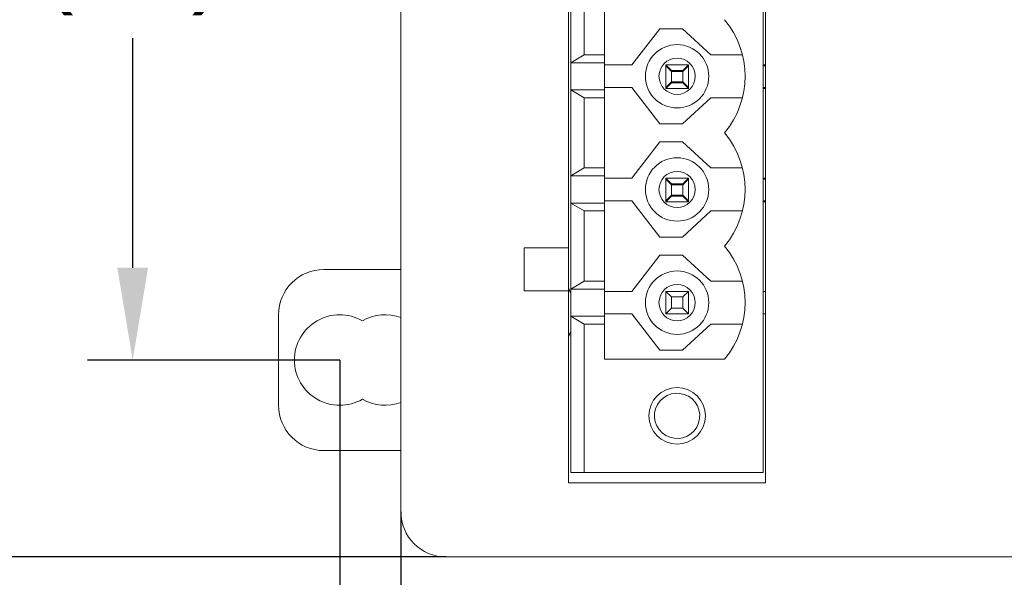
# Model space of a CAD drawing. Header units: millimetres. Extents: x 2293 to 4250, y -591 to 894.
# Tile 46 of 117: x 3421 to 3465, y 692 to 717. Entities that reach past the tile are written whole.
import ezdxf

# ---------------------------------------------------------------- set-up
doc = ezdxf.new("R2010")
doc.units = ezdxf.units.MM
doc.header["$PDSIZE"] = -1
doc.layers.add('1', color=7, linetype='Continuous', lineweight=13)
doc.dimstyles.new('ISO-25', dxfattribs={"dimtxt": 2.5, "dimasz": 2.5, "dimexe": 1.25, "dimexo": 0.625, "dimtad": 1, "dimtxsty": 'Standard', "dimcen": 2.5, "dimadec": 0, "dimazin": 0, "dimtfac": 1, "dimtmove": 0, "dimatfit": 3, "dimfxl": 1, "dimarcsym": 0})

# ---------------------------------------------------------------- blocks, each defined once
blk = doc.blocks.new('*D58')
at = {"color": 0, "lineweight": -2}
for p, q in [((3437.854, 695.382), (3437.854, 670.046)), ((3598.154, 695.382), (3598.154, 670.046)), ((3441.934, 672.046), (3594.074, 672.046))]:
    blk.add_line(p, q, dxfattribs=at)
at = {"color": 0}
for points in [[(3441.934, 672.726), (3441.934, 671.366), (3437.854, 672.046)], [(3594.074, 671.366), (3594.074, 672.726), (3598.154, 672.046)]]:
    blk.add_solid(points, dxfattribs=at)
at = {"layer": 'Defpoints', "color": 0}
for p in [(3437.854, 695.382), (3598.154, 695.382), (3598.154, 672.046)]:
    blk.add_point(p, dxfattribs=at)
at = {"color": 0, "insert": (3518.004, 675.611), "char_height": 3.5, "attachment_point": 5}
blk.add_mtext('160,3%%p0,5', dxfattribs=at)
blk = doc.blocks.new('*D59')
at = {"color": 0, "lineweight": -2}
for p, q in [((3439.854, 745.782), (3400.13, 745.782)), ((3402.13, 741.702), (3402.13, 723.148)), ((3402.13, 697.462), (3402.13, 716.017)), ((3439.854, 693.382), (3400.13, 693.382))]:
    blk.add_line(p, q, dxfattribs=at)
at = {"color": 0}
for points in [[(3402.81, 741.702), (3401.45, 741.702), (3402.13, 745.782)], [(3401.45, 697.462), (3402.81, 697.462), (3402.13, 693.382)]]:
    blk.add_solid(points, dxfattribs=at)
at = {"layer": 'Defpoints', "color": 0}
for p in [(3402.13, 745.782), (3439.854, 745.782), (3439.854, 693.382)]:
    blk.add_point(p, dxfattribs=at)
at = {"color": 0, "insert": (3402.13, 719.582), "char_height": 3.5, "attachment_point": 5}
blk.add_mtext('52,4%%p0,2', dxfattribs=at)
blk = doc.blocks.new('*D69')
at = {"color": 0, "lineweight": -2}
for p, q in [((3600.854, 737.082), (3424.012, 737.082)), ((3426.012, 733.002), (3426.012, 722.856)), ((3426.012, 706.162), (3426.012, 716.308)), ((3435.154, 702.082), (3424.012, 702.082))]:
    blk.add_line(p, q, dxfattribs=at)
at = {"color": 0}
for points in [[(3426.692, 733.002), (3425.332, 733.002), (3426.012, 737.082)], [(3425.332, 706.162), (3426.692, 706.162), (3426.012, 702.082)]]:
    blk.add_solid(points, dxfattribs=at)
at = {"layer": 'Defpoints', "color": 0}
for p in [(3426.012, 737.082), (3600.854, 737.082), (3435.154, 702.082)]:
    blk.add_point(p, dxfattribs=at)
at = {"color": 0, "insert": (3426.012, 719.582), "char_height": 3.5, "attachment_point": 5}
blk.add_mtext('(35)', dxfattribs=at)
blk = doc.blocks.new('*D70')
at = {"color": 0, "lineweight": -2}
for p, q in [((3600.854, 737.082), (3600.854, 655.933)), ((3435.154, 702.082), (3435.154, 655.933)), ((3439.234, 657.933), (3596.774, 657.933))]:
    blk.add_line(p, q, dxfattribs=at)
at = {"color": 0}
for points in [[(3439.234, 658.613), (3439.234, 657.253), (3435.154, 657.933)], [(3596.774, 657.253), (3596.774, 658.613), (3600.854, 657.933)]]:
    blk.add_solid(points, dxfattribs=at)
at = {"layer": 'Defpoints', "color": 0}
for p in [(3600.854, 737.082), (3435.154, 702.082), (3600.854, 657.933)]:
    blk.add_point(p, dxfattribs=at)
at = {"color": 0, "insert": (3518.004, 661.499), "char_height": 3.5, "attachment_point": 5}
blk.add_mtext('(165,7)', dxfattribs=at)

msp = doc.modelspace()

# ---------------------------------------------------------------- linework, layer by layer
at = {"layer": '1', "color": 92, "linetype": 'Continuous', "lineweight": 13}
for p, q in [((3437.854, 695.382), (3437.854, 743.782)), ((3467.208, 693.382), (3439.854, 693.382))]:
    msp.add_line(p, q, dxfattribs=at)
at = {"layer": '1', "color": 7, "linetype": 'Continuous', "lineweight": 18}
for p, q in [((3437.854, 743.782), (3437.854, 695.382)), ((3453.954, 742.582), (3453.954, 696.652)), ((3453.854, 742.117), (3453.854, 697.117)), ((3445.254, 707.032), (3445.254, 732.202)), ((3445.354, 719.017), (3445.354, 715.217)), ((3445.954, 715.567), (3445.954, 718.667)), ((3446.854, 715.567), (3446.854, 718.667)), ((3448.054, 715.117), (3449.296, 716.717)), ((3449.296, 716.717), (3450.296, 716.717)), ((3450.296, 716.717), (3451.538, 715.567)), ((3445.354, 715.217), (3445.954, 715.567)), ((3445.954, 715.567), (3446.854, 715.567)), ((3446.854, 715.217), (3446.854, 715.567)), ((3451.538, 715.567), (3452.938, 715.567)), ((3445.354, 714.017), (3445.354, 715.217)), ((3445.354, 715.217), (3446.854, 715.217)), ((3446.854, 714.017), (3446.854, 715.217)), ((3446.854, 715.117), (3448.054, 715.117)), ((3450.554, 715.117), (3449.554, 715.117)), ((3449.804, 714.867), (3449.554, 715.117)), ((3449.554, 715.117), (3449.554, 714.117)), ((3449.804, 714.827), (3449.554, 715.077)), ((3449.554, 715.077), (3449.554, 714.077)), ((3450.304, 714.867), (3450.554, 715.117)), ((3450.304, 714.827), (3450.554, 715.077)), ((3450.554, 714.117), (3450.554, 715.117)), ((3450.554, 714.077), (3450.554, 715.077)), ((3453.854, 715.117), (3453.954, 715.117)), ((3453.854, 715.077), (3453.954, 715.077)), ((3449.804, 714.867), (3450.304, 714.867)), ((3449.804, 714.367), (3449.804, 714.867)), ((3449.804, 714.827), (3450.304, 714.827)), ((3449.804, 714.327), (3449.804, 714.827)), ((3450.304, 714.867), (3450.304, 714.367)), ((3450.304, 714.827), (3450.304, 714.327)), ((3445.354, 714.017), (3446.854, 714.017)), ((3445.954, 713.667), (3445.354, 714.017)), ((3445.354, 714.017), (3445.354, 710.217)), ((3448.054, 714.117), (3446.854, 714.117)), ((3446.854, 713.667), (3446.854, 714.017)), ((3449.296, 712.517), (3448.054, 714.117)), ((3449.554, 714.117), (3449.804, 714.367)), ((3449.554, 714.077), (3449.804, 714.327)), ((3449.554, 714.077), (3450.554, 714.077)), ((3450.304, 714.367), (3449.804, 714.367)), ((3450.304, 714.327), (3449.804, 714.327)), ((3450.554, 714.117), (3450.304, 714.367)), ((3450.554, 714.077), (3450.304, 714.327)), ((3453.854, 714.117), (3453.954, 714.117)), ((3453.854, 714.077), (3453.954, 714.077)), ((3445.954, 713.667), (3446.854, 713.667)), ((3445.954, 710.567), (3445.954, 713.667)), ((3446.854, 710.567), (3446.854, 713.667)), ((3451.538, 713.667), (3450.296, 712.517)), ((3452.938, 713.667), (3451.538, 713.667)), ((3450.296, 712.517), (3449.296, 712.517)), ((3448.054, 710.117), (3449.296, 711.717)), ((3449.296, 711.717), (3450.296, 711.717)), ((3450.296, 711.717), (3451.538, 710.567)), ((3445.354, 710.217), (3445.954, 710.567)), ((3445.954, 710.567), (3446.854, 710.567)), ((3446.854, 710.217), (3446.854, 710.567)), ((3451.538, 710.567), (3452.938, 710.567)), ((3445.354, 709.017), (3445.354, 710.217)), ((3445.354, 710.217), (3446.854, 710.217)), ((3446.854, 709.017), (3446.854, 710.217)), ((3446.854, 710.117), (3448.054, 710.117)), ((3450.554, 710.117), (3449.554, 710.117)), ((3449.804, 709.867), (3449.554, 710.117)), ((3449.554, 710.117), (3449.554, 709.117)), ((3450.304, 709.867), (3450.554, 710.117)), ((3450.554, 709.117), (3450.554, 710.117)), ((3453.854, 710.117), (3453.954, 710.117)), ((3449.804, 709.827), (3449.554, 710.077)), ((3449.554, 710.077), (3449.554, 709.077)), ((3449.804, 709.867), (3450.304, 709.867)), ((3449.804, 709.367), (3449.804, 709.867)), ((3449.804, 709.827), (3450.304, 709.827)), ((3449.804, 709.327), (3449.804, 709.827)), ((3450.304, 709.827), (3450.554, 710.077)), ((3450.304, 709.867), (3450.304, 709.367)), ((3450.304, 709.827), (3450.304, 709.327)), ((3450.554, 709.077), (3450.554, 710.077)), ((3453.854, 710.077), (3453.954, 710.077)), ((3449.554, 709.117), (3449.804, 709.367)), ((3449.554, 709.077), (3449.804, 709.327)), ((3450.304, 709.367), (3449.804, 709.367)), ((3450.304, 709.327), (3449.804, 709.327)), ((3450.554, 709.117), (3450.304, 709.367)), ((3450.554, 709.077), (3450.304, 709.327)), ((3445.354, 709.017), (3446.854, 709.017)), ((3445.954, 708.667), (3445.354, 709.017)), ((3445.354, 709.017), (3445.354, 705.217)), ((3448.054, 709.117), (3446.854, 709.117)), ((3446.854, 708.667), (3446.854, 709.017)), ((3449.296, 707.517), (3448.054, 709.117)), ((3449.554, 709.077), (3450.554, 709.077)), ((3453.854, 709.117), (3453.954, 709.117)), ((3453.854, 709.077), (3453.954, 709.077)), ((3445.954, 708.667), (3446.854, 708.667)), ((3445.954, 705.567), (3445.954, 708.667)), ((3446.854, 705.567), (3446.854, 708.667)), ((3451.538, 708.667), (3450.296, 707.517)), ((3452.938, 708.667), (3451.538, 708.667)), ((3450.296, 707.517), (3449.296, 707.517)), ((3443.304, 707.032), (3445.254, 707.032)), ((3443.304, 705.132), (3443.304, 707.032)), ((3445.254, 707.032), (3445.254, 705.132)), ((3448.054, 705.117), (3449.296, 706.717)), ((3449.296, 706.717), (3450.296, 706.717)), ((3450.296, 706.717), (3451.538, 705.567)), ((3437.854, 706.082), (3434.454, 706.082)), ((3445.354, 705.217), (3445.954, 705.567)), ((3445.954, 705.567), (3446.854, 705.567)), ((3446.854, 705.217), (3446.854, 705.567)), ((3451.538, 705.567), (3452.938, 705.567)), ((3445.254, 705.132), (3443.304, 705.132)), ((3445.254, 696.652), (3445.254, 705.132)), ((3445.354, 704.017), (3445.354, 705.217)), ((3445.354, 705.217), (3446.854, 705.217)), ((3446.854, 704.017), (3446.854, 705.217)), ((3446.854, 705.117), (3448.054, 705.117)), ((3449.804, 704.867), (3449.554, 705.117)), ((3449.554, 705.117), (3449.554, 704.117)), ((3450.554, 705.117), (3449.554, 705.117)), ((3449.804, 704.367), (3449.804, 704.867)), ((3449.804, 704.867), (3450.304, 704.867)), ((3450.304, 704.867), (3450.554, 705.117)), ((3450.304, 704.867), (3450.304, 704.367)), ((3450.554, 704.117), (3450.554, 705.117)), ((3453.854, 705.117), (3453.954, 705.117)), ((3432.454, 704.082), (3432.454, 700.082)), ((3445.354, 704.017), (3445.354, 697.117)), ((3445.954, 703.667), (3445.354, 704.017)), ((3445.354, 704.017), (3446.854, 704.017)), ((3448.054, 704.117), (3446.854, 704.117)), ((3446.854, 703.667), (3446.854, 704.017)), ((3449.296, 702.517), (3448.054, 704.117)), ((3449.554, 704.117), (3449.804, 704.367)), ((3449.554, 704.117), (3450.554, 704.117)), ((3450.304, 704.367), (3449.804, 704.367)), ((3450.554, 704.117), (3450.304, 704.367)), ((3453.854, 704.117), (3453.954, 704.117)), ((3445.954, 697.117), (3445.954, 703.667)), ((3445.954, 703.667), (3446.854, 703.667)), ((3446.854, 702.117), (3446.854, 703.667)), ((3451.538, 703.667), (3450.296, 702.517)), ((3452.938, 703.667), (3451.538, 703.667)), ((3450.296, 702.517), (3449.296, 702.517)), ((3452.154, 702.117), (3446.854, 702.117)), ((3434.454, 698.082), (3437.854, 698.082)), ((3445.354, 697.117), (3445.954, 697.117)), ((3453.854, 697.117), (3445.954, 697.117)), ((3453.954, 696.652), (3445.254, 696.652)), ((3439.854, 693.382), (3467.154, 693.382))]:
    msp.add_line(p, q, dxfattribs=at)
for centre, radius, start, end in [((3449.132, 714.617), 3.922, 320.4022, 39.5978), ((3450.054, 714.617), 1.4, 90, 270), ((3450.054, 714.617), 1.4, 270, 90), ((3450.054, 714.617), 0.8, 90, 270), ((3450.054, 714.617), 0.8, 270, 90), ((3449.132, 709.617), 3.922, 320.4022, 39.5978), ((3450.054, 709.617), 1.4, 90, 270), ((3450.054, 709.617), 1.4, 270, 90), ((3450.054, 709.617), 0.8, 90, 270), ((3450.054, 709.617), 0.8, 270, 90), ((3449.132, 704.617), 3.922, 320.4022, 39.5978), ((3434.454, 704.082), 2, 90, 180), ((3450.054, 704.617), 1.4, 90, 270), ((3450.054, 704.617), 1.4, 270, 90), ((3450.054, 704.617), 0.8, 90, 270), ((3450.054, 704.617), 0.8, 270, 90), ((3443.554, 704.182), 2, 25.8441, 31.7897), ((3435.154, 702.082), 2, 60, 180), ((3437.154, 702.082), 2, 69.51, 120), ((3443.554, 704.182), 2, 328.2103, 334.1559), ((3435.154, 702.082), 2, 180, 300), ((3450.054, 699.617), 1.25, 90, 270), ((3450.054, 699.617), 1, 60, 240), ((3450.054, 699.617), 1.25, 270, 90), ((3437.154, 702.082), 2, 240, 290.49), ((3450.054, 699.617), 1, 240, 60), ((3434.454, 700.082), 2, 180, 270), ((3439.854, 695.382), 2, 180, 270)]:
    msp.add_arc(centre, radius, start, end, dxfattribs=at)
at = {"layer": '1', "color": 92, "linetype": 'Continuous', "lineweight": 13}
msp.add_arc((3439.854, 695.382), 2, 180, 270, dxfattribs=at)

# ---------------------------------------------------------------- dimensions: what is measured, and where the dimension line sits
at = {"color": 1}
dim = msp.add_linear_dim(base=(3402.13, 745.782), p1=(3439.854, 693.382), p2=(3439.854, 745.782), angle=90, dimstyle='ISO-25', override={"dimtxt": 3.5, "dimasz": 4.08, "dimexe": 2, "dimexo": 0, "dimgap": 1.524, "dimtad": 1, "dimtih": 1, "dimtoh": 1, "dimdec": 1, "dimzin": 0, "dimadec": 2, "dimtol": 1, "dimlim": 0, "dimtp": 0.2, "dimtm": 0.2, "dimtdec": 1, "dimtzin": 0}, dxfattribs=at)
dim.commit()
dim.dimension.update_dxf_attribs({"geometry": '*D59', "text_midpoint": (3402.13, 719.582), "dimtype": 160})
dim = msp.add_linear_dim(base=(3426.012, 737.082), p1=(3435.154, 702.082), p2=(3600.854, 737.082), angle=90, text='(<>)', dimstyle='ISO-25', override={"dimtxt": 3.5, "dimasz": 4.08, "dimexe": 2, "dimexo": 0, "dimgap": 1.524, "dimtih": 1, "dimtoh": 1, "dimdec": 0, "dimzin": 0, "dimtxsty": 'Standard', "dimadec": 2, "dimtzin": 0}, dxfattribs=at)
dim.commit()
dim.dimension.update_dxf_attribs({"geometry": '*D69', "text_midpoint": (3426.012, 719.582), "dimtype": 160})
dim = msp.add_linear_dim(base=(3600.854, 657.933), p1=(3435.154, 702.082), p2=(3600.854, 737.082), text='(<>)', dimstyle='ISO-25', override={"dimtxt": 3.5, "dimasz": 4.08, "dimexe": 2, "dimexo": 0, "dimgap": 1.524, "dimtih": 1, "dimtoh": 1, "dimdec": 1, "dimzin": 0, "dimtxsty": 'Standard', "dimadec": 2, "dimtzin": 0}, dxfattribs=at)
dim.commit()
dim.dimension.update_dxf_attribs({"geometry": '*D70', "text_midpoint": (3518.004, 657.933), "dimtype": 160})
dim = msp.add_linear_dim(base=(3598.154, 672.046), p1=(3437.854, 695.382), p2=(3598.154, 695.382), dimstyle='ISO-25', override={"dimtxt": 3.5, "dimasz": 4.08, "dimexe": 2, "dimexo": 0, "dimgap": 1.524, "dimtih": 1, "dimtoh": 1, "dimdec": 1, "dimzin": 0, "dimadec": 2, "dimtol": 1, "dimlim": 0, "dimtp": 0.5, "dimtm": 0.5, "dimtdec": 1, "dimtzin": 0}, dxfattribs=at)
dim.commit()
dim.dimension.update_dxf_attribs({"geometry": '*D58', "text_midpoint": (3518.004, 672.046), "dimtype": 160})

doc.saveas('drawing.dxf')
